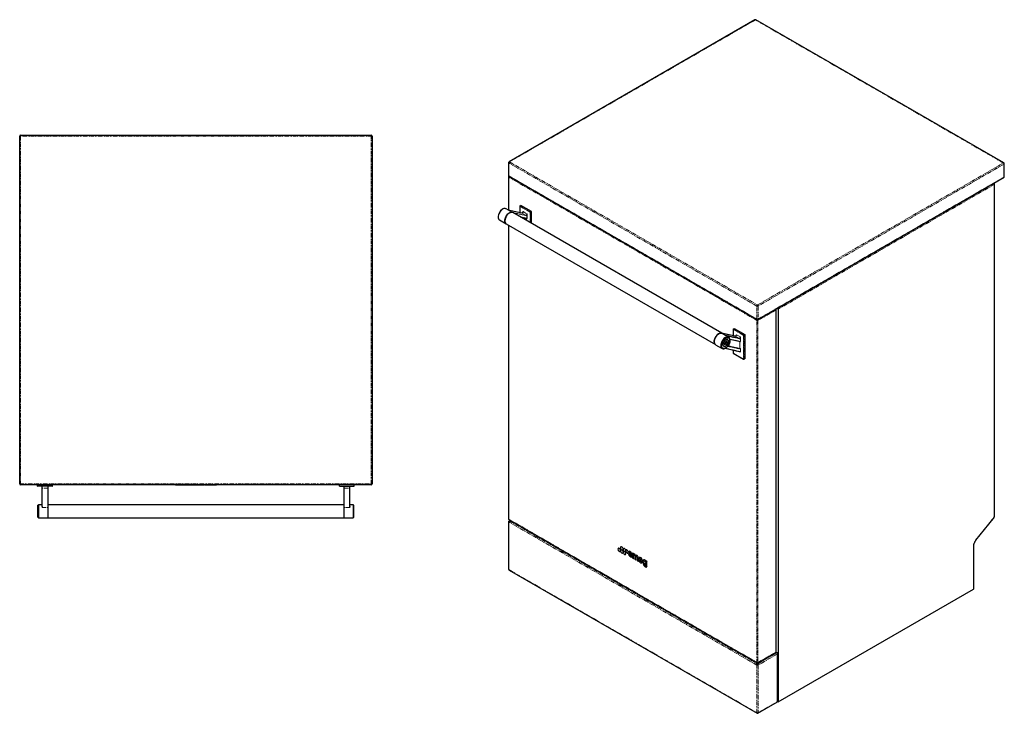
# Model space of a CAD drawing. Header units: millimetres. Extents: x 104 to 1886, y 78 to 2386.
# Tile 1 of 2: x 216 to 1886, y 78 to 1254. Entities that reach past the tile are written whole.
import ezdxf

# ---------------------------------------------------------------- set-up
doc = ezdxf.new("R2010")
doc.units = ezdxf.units.MM
doc.linetypes.add('PHANTOM', pattern=[12.7, 6.35, -1.27, 1.27, -1.27, 1.27, -1.27])

msp = doc.modelspace()

# ---------------------------------------------------------------- linework, layer by layer
at = {"color": 7, "linetype": 'Continuous', "lineweight": 25}
for p, q in [((1463.5, 1254.1), (1046.3, 1013.2)), ((1885.7, 1011.2), (1465, 1254.1)), ((216.2, 466.9), (216.2, 1056.9)), ((217.7, 1058.4), (812.7, 1058.4)), ((814.2, 1056.9), (814.2, 466.9)), ((1045.5, 1011.9), (1045.5, 989.9)), ((1886.5, 987), (1886.5, 1009.9)), ((1045.4, 987.7), (1045.4, 931.2)), ((1046.1, 988.7), (1046, 988.7)), ((1046.3, 988.6), (1467, 745.7)), ((1468.5, 745.7), (1886.5, 987)), ((1870, 413.4), (1870, 975.6)), ((1064.7, 938.1), (1064.7, 926.9)), ((1064.8, 938.3), (1066.5, 939.3)), ((1084.2, 929.1), (1066.5, 939.3)), ((1028, 920.4), (1028, 919.6)), ((1035.7, 933), (1035, 932.6)), ((1045.2, 931.3), (1041.2, 933.6)), ((1067.8, 926.2), (1044.8, 931.4)), ((1407.2, 722.3), (1052.5, 927)), ((1065.1, 919.8), (1076.7, 917.2)), ((1082.5, 928.1), (1084.2, 929.1)), ((1084.2, 908.8), (1084.2, 929.1)), ((1030.2, 914.5), (1041.3, 908.1)), ((1041.5, 908), (1396.5, 703.1)), ((1045.4, 905.7), (1045.4, 407.4)), ((1499.6, 181.7), (1499.6, 761.9)), ((1503.1, 765.7), (1503.1, 763.3)), ((1503.1, 763.3), (1503.1, 97)), ((1429.9, 717.2), (1406.6, 722.4)), ((1436.6, 713.4), (1413.3, 718.6)), ((1426.7, 729.1), (1426.7, 717.9)), ((1426.8, 729.3), (1428.5, 730.3)), ((1428.5, 730.3), (1446.2, 720.1)), ((1444.5, 719.1), (1446.2, 720.1)), ((1446.2, 720.1), (1446.2, 679.2)), ((1396.7, 702.9), (1407.8, 696.5)), ((1411.6, 704.2), (1412.8, 707.4)), ((1413.2, 705.1), (1411.6, 704.2)), ((1412.8, 702.5), (1411.6, 704.2)), ((1412.8, 707.4), (1415.3, 708.8)), ((1415.3, 703.9), (1412.8, 702.5)), ((1414.4, 708.3), (1413.2, 705.1)), ((1413.2, 705.1), (1415.3, 703.9)), ((1414.4, 708.3), (1414.4, 708.3)), ((1414.4, 708.3), (1416.5, 707.1)), ((1418.8, 715.6), (1414.6, 718)), ((1415.3, 708.8), (1416.5, 707.1)), ((1416.5, 707.1), (1415.3, 703.9)), ((1417.2, 711.1), (1416.5, 711.6)), ((1421, 712.2), (1438.7, 708.2)), ((1421.1, 709.7), (1421.1, 710.6)), ((1410.1, 700.6), (1410.9, 700.2)), ((1412.8, 696.8), (1438.7, 691)), ((1413.3, 697.1), (1414, 697.5)), ((1426.7, 693.7), (1426.7, 688.4)), ((1426.7, 688.4), (1444.3, 678.3)), ((1444.5, 678.3), (1446.2, 679.2)), ((216.2, 466.6), (216.2, 466.9)), ((217.7, 465.4), (217.4, 465.4)), ((812.7, 465.4), (217.7, 465.4)), ((246.7, 463), (246.7, 465.4)), ((271.4, 462.7), (247, 462.7)), ((254.2, 459.4), (254.2, 462.4)), ((254.2, 428.6), (254.2, 459.4)), ((264.2, 462.4), (264.2, 459.4)), ((264.2, 459.4), (264.2, 428.6)), ((271.7, 463), (271.7, 465.4)), ((480.5, 465.4), (480.5, 464.4)), ((486.7, 464.4), (480.5, 464.4)), ((486.7, 465.4), (486.7, 464.4)), ((486.7, 464.4), (486.7, 465.4)), ((492.9, 464.4), (486.7, 464.4)), ((492.9, 464.4), (492.9, 465.4)), ((492.9, 465.4), (492.9, 464.4)), ((499.1, 464.4), (492.9, 464.4)), ((499.1, 465.4), (499.1, 464.4)), ((499.1, 464.4), (499.1, 465.4)), ((505.3, 464.4), (499.1, 464.4)), ((505.3, 464.4), (505.3, 465.4)), ((506.1, 465.4), (506.1, 464.4)), ((514.2, 464.4), (506.1, 464.4)), ((514.2, 464.4), (514.2, 465.4)), ((514.2, 464.4), (514.2, 464.4)), ((514.4, 464.4), (514.2, 464.4)), ((514.5, 464.4), (514.4, 464.4)), ((514.5, 464.4), (514.5, 465.4)), ((515.1, 465.4), (515.1, 464.4)), ((515.3, 464.4), (515.1, 464.4)), ((517.4, 464.4), (515.3, 464.4)), ((517.6, 464.4), (517.4, 464.4)), ((518.4, 464.4), (517.6, 464.4)), ((522.7, 464.4), (518.4, 464.4)), ((523.4, 464.4), (522.7, 464.4)), ((529.4, 464.4), (523.4, 464.4)), ((529.4, 465.4), (529.4, 464.4)), ((530.1, 465.4), (530.1, 464.4)), ((539.7, 464.4), (530.1, 464.4)), ((539.7, 464.4), (539.7, 465.4)), ((540.3, 465.4), (540.3, 464.4)), ((546.9, 464.4), (540.3, 464.4)), ((547.5, 464.4), (546.9, 464.4)), ((547.7, 464.4), (547.5, 464.4)), ((549.7, 464.4), (547.7, 464.4)), ((549.9, 464.4), (549.7, 464.4)), ((549.9, 465.4), (549.9, 464.4)), ((758.7, 463), (758.7, 465.4)), ((759, 462.7), (783.4, 462.7)), ((766.2, 462.4), (766.2, 459.4)), ((766.2, 459.4), (766.2, 428.6)), ((776.2, 459.4), (776.2, 462.4)), ((776.2, 428.6), (776.2, 459.4)), ((783.7, 463), (783.7, 465.4)), ((813, 465.4), (812.7, 465.4)), ((814.2, 466.9), (814.2, 466.6)), ((248.2, 431.4), (247.2, 430.4)), ((247.2, 410.4), (247.2, 430.4)), ((254.2, 431.4), (248.2, 431.4)), ((248.2, 431.4), (248.2, 409.4)), ((766.2, 431.4), (264.2, 431.4)), ((264.2, 428.6), (264.2, 409.4)), ((766.2, 428.6), (766.2, 409.4)), ((782.2, 431.4), (776.2, 431.4)), ((783.2, 430.4), (782.2, 431.4)), ((782.2, 431.4), (782.2, 409.4)), ((783.2, 410.4), (783.2, 430.4)), ((247.2, 410.4), (248.2, 409.4)), ((248.2, 409.4), (263.9, 409.4)), ((264.2, 409.4), (766.2, 409.4)), ((766.5, 409.4), (782.2, 409.4)), ((782.2, 409.4), (783.2, 410.4)), ((1045.5, 402.8), (1045.5, 321.9)), ((1046, 406.4), (1467.2, 163.3)), ((1048.2, 405.2), (1046.3, 404.1)), ((1838.4, 371.1), (1867.8, 407.6)), ((1232.4, 357.7), (1231.7, 357.3)), ((1234.8, 352), (1235.5, 352.4)), ((1236.8, 360.3), (1236.1, 359.9)), ((1236.8, 355.2), (1236.1, 354.8)), ((1239.2, 354.5), (1239.9, 354.9)), ((1241.2, 357.7), (1240.5, 357.3)), ((1241.2, 352.7), (1240.5, 352.3)), ((1243.6, 352), (1244.3, 352.4)), ((1245.6, 355.2), (1244.9, 354.8)), ((1250.5, 352.4), (1249.8, 351.9)), ((1834.6, 288.9), (1834.6, 361.4)), ((1239.2, 349.5), (1239.9, 349.9)), ((1243.6, 346.9), (1244.3, 347.3)), ((1248, 349.5), (1248.7, 349.9)), ((1249.9, 347.9), (1249.2, 347.5)), ((1250.7, 346.7), (1249.3, 347.5)), ((1253.5, 348.3), (1254.8, 347.5)), ((1254.5, 342.8), (1255.2, 343.2)), ((1254.9, 347.5), (1255.5, 347.9)), ((1255.5, 349.2), (1255.5, 341.5)), ((1256.3, 349.7), (1255.6, 349.3)), ((1257.2, 348.4), (1255.7, 349.3)), ((1255.7, 341.3), (1257.2, 340.4)), ((1257.3, 340.5), (1257.3, 345.4)), ((1257.3, 340.4), (1258, 340.8)), ((1259.7, 344), (1259.7, 339.1)), ((1259.8, 338.9), (1261.4, 338)), ((1261.4, 338), (1262.2, 338.4)), ((1261.5, 338.1), (1261.5, 343)), ((1262.3, 345.7), (1261.6, 345.3)), ((1263.9, 341.6), (1263.9, 336.7)), ((1264, 336.5), (1265.5, 335.6)), ((1265.6, 335.6), (1266.3, 336)), ((1265.7, 335.7), (1265.7, 341)), ((1268, 342.1), (1267.2, 341.7)), ((1268.4, 337.2), (1272.8, 334.8)), ((1268.6, 339), (1270.4, 337.9)), ((1271.4, 335.4), (1270.7, 335)), ((1272.5, 334), (1270.8, 334.9)), ((1272.8, 334.7), (1273.4, 335.1)), ((1275.1, 338.1), (1274.4, 337.7)), ((1279.2, 336.5), (1278.5, 336.1)), ((1280, 335.2), (1278.6, 336.1)), ((1280.1, 326.9), (1280.1, 335)), ((1046.3, 320.6), (1467, 77.8)), ((1271.8, 332.9), (1272.5, 333.3)), ((1274.5, 330.9), (1273.8, 330.5)), ((1275.4, 329.7), (1273.9, 330.5)), ((1278.5, 328.8), (1278.5, 327.9)), ((1279.6, 325.8), (1280.3, 326.2)), ((1503.1, 97), (1834.1, 288.1)), ((1468.4, 163.3), (1499.3, 181.1)), ((1499.6, 181.5), (1501.4, 180.5)), ((1501.8, 97), (1501.8, 179.5)), ((1468.5, 77.8), (1501.8, 97)), ((1503.1, 97), (1501.8, 97.8))]:
    msp.add_line(p, q, dxfattribs=at)
at = {"color": 8, "linetype": 'PHANTOM', "lineweight": 18}
for p, q in [((1464.2, 1254), (1047, 1013.1)), ((1885, 1011.1), (1464.2, 1254)), ((216.2, 1056.9), (217.7, 1056.9)), ((217.7, 1056.9), (217.7, 1058.4)), ((217.7, 1056.9), (217.7, 466.9)), ((812.7, 1056.9), (217.7, 1056.9)), ((812.7, 1056.9), (812.7, 1058.4)), ((812.7, 466.9), (812.7, 1056.9)), ((812.7, 1056.9), (814.2, 1056.9)), ((1466.7, 768.4), (1046, 1011.3)), ((1046, 1011.3), (1046, 989.3)), ((1047, 1013.1), (1467.8, 770.3)), ((1467.8, 770.3), (1885, 1011.1)), ((1886, 1009.3), (1468.8, 768.4)), ((1886, 987.2), (1886, 1009.3)), ((1466.9, 744.1), (1045.8, 987.2)), ((1045.8, 987.2), (1045.8, 931.2)), ((1046, 989.3), (1466.7, 746.4)), ((1046.1, 988.7), (1046, 988.7)), ((1468.8, 746.4), (1886, 987.2)), ((1869.4, 974.8), (1503.1, 763.3)), ((1869.4, 412.6), (1869.4, 974.8)), ((1064.8, 938.3), (1082.5, 928.1)), ((1082, 927.8), (1064.8, 937.8)), ((1064.8, 937.8), (1064.8, 926.9)), ((1044.6, 931.4), (1051.3, 927.6)), ((1067.9, 926.2), (1044.6, 931.4)), ((1051.3, 927.6), (1074.5, 922.4)), ((1074.6, 922), (1052.9, 926.8)), ((1064.4, 920.2), (1076.7, 917.4)), ((1074.5, 922.4), (1067.9, 926.2)), ((1069.7, 927.8), (1069.7, 927.8)), ((1070.1, 928.8), (1076.7, 925)), ((1076.7, 917.4), (1076.7, 923.5)), ((1077.2, 923.5), (1077.2, 917.4)), ((1082, 910), (1082, 927.8)), ((1082.5, 928.1), (1082.5, 909.8)), ((1045.8, 905.5), (1045.8, 406.9)), ((1075.7, 913.7), (1075.7, 917.4)), ((1076.1, 917.3), (1076.1, 913.4)), ((1076.7, 917.1), (1076.4, 917.3)), ((1466.7, 746.4), (1466.7, 768.4)), ((1468.8, 768.4), (1468.8, 746.4)), ((1499.6, 761.9), (1468.6, 744.1)), ((1503.1, 763.3), (1501.1, 764.5)), ((1466.9, 163.8), (1466.9, 744.1)), ((1468.6, 744.1), (1468.6, 163.8)), ((1413.3, 718.6), (1406.7, 722.4)), ((1406.7, 722.4), (1429.9, 717.2)), ((1444.5, 719.1), (1426.8, 729.3)), ((1426.8, 728.8), (1444.1, 718.8)), ((1426.8, 717.9), (1426.8, 728.8)), ((1431.7, 718.8), (1431.7, 718.8)), ((1438.8, 716), (1432.1, 719.8)), ((1444.1, 718.8), (1444.1, 678.5)), ((1444.5, 678.3), (1444.5, 719.1)), ((1414.9, 717.8), (1436.7, 713)), ((1438.8, 708.4), (1420.9, 712.4)), ((1429.9, 717.2), (1436.6, 713.4)), ((1437.7, 708.4), (1437.7, 696.5)), ((1438.1, 696.5), (1438.1, 708.3)), ((1438.4, 708.3), (1438.8, 708.1)), ((1438.8, 714.5), (1438.8, 708.4)), ((1439.2, 708.4), (1439.2, 714.5)), ((1438.8, 691.2), (1413.1, 697)), ((1417.2, 700.1), (1438.8, 695.3)), ((1438.5, 695.8), (1417.4, 700.5)), ((1417.6, 700.7), (1437.8, 696.1)), ((1437.7, 696.5), (1417.8, 701)), ((1426.8, 688.5), (1426.8, 693.7)), ((1444.1, 678.5), (1426.8, 688.5)), ((1437.8, 696.1), (1438.5, 695.8)), ((1438.8, 696.2), (1438.1, 696.5)), ((1438.4, 691.1), (1438.8, 690.9)), ((1438.8, 695.3), (1438.8, 691.2)), ((1439.2, 691.2), (1439.2, 695.3)), ((216.2, 466.9), (217.7, 466.9)), ((216.3, 466.6), (216.2, 466.6)), ((217.4, 465.5), (217.4, 465.4)), ((217.7, 466.9), (812.7, 466.9)), ((217.7, 465.4), (217.7, 466.9)), ((246.7, 463), (271.7, 463)), ((254.5, 462.7), (254.5, 459.6)), ((254.5, 459.6), (254.5, 426.7)), ((263.9, 459.6), (254.5, 459.6)), ((263.9, 459.6), (263.9, 462.7)), ((263.9, 426.7), (263.9, 459.6)), ((514.2, 465.4), (514.2, 464.4)), ((514.4, 465.4), (514.4, 464.4)), ((515.3, 465.4), (515.3, 464.4)), ((517.4, 465.4), (517.4, 464.4)), ((517.6, 465.4), (517.6, 464.4)), ((518.4, 465.4), (518.4, 464.4)), ((522.7, 465.4), (522.7, 464.4)), ((523.4, 465.4), (523.4, 464.4)), ((546.9, 465.4), (546.9, 464.4)), ((547.5, 465.4), (547.5, 464.4)), ((547.7, 465.4), (547.7, 464.4)), ((549.7, 465.4), (549.7, 464.4)), ((783.7, 463), (758.7, 463)), ((766.5, 459.6), (766.5, 462.7)), ((766.5, 426.7), (766.5, 459.6)), ((766.5, 459.6), (775.9, 459.6)), ((775.9, 462.7), (775.9, 459.6)), ((775.9, 459.6), (775.9, 426.7)), ((812.7, 466.9), (814.2, 466.9)), ((812.7, 465.4), (812.7, 466.9)), ((813, 465.5), (813, 465.4)), ((814.2, 466.6), (814.2, 466.6)), ((254.5, 426.7), (263.9, 426.7)), ((263.9, 409.4), (263.9, 426.7)), ((766.5, 409.4), (766.5, 426.7)), ((775.9, 426.7), (766.5, 426.7)), ((1045.8, 406.9), (1466.9, 163.8)), ((1466.7, 159.3), (1046, 402.2)), ((1046, 402.2), (1046, 321.3)), ((1048.6, 404.9), (1047, 404)), ((1047, 404), (1467.8, 161.1)), ((1838.3, 371.6), (1867.6, 408.1)), ((1834.1, 288.1), (1834.1, 360.6)), ((1250, 347.9), (1249.3, 347.5)), ((1251.4, 347.1), (1250.7, 346.7)), ((1251.5, 346.9), (1250.8, 346.5)), ((1251.9, 349.4), (1251.2, 349)), ((1252.6, 348.6), (1251.9, 348.2)), ((1253.5, 348), (1252.8, 347.6)), ((1255.1, 346.6), (1254.4, 346.2)), ((1255.5, 348), (1254.9, 347.6)), ((1255.5, 345.3), (1255, 345)), ((1256.4, 349.7), (1255.7, 349.3)), ((1257.9, 348.8), (1257.2, 348.4)), ((1258, 348.7), (1257.3, 348.3)), ((1258, 345.8), (1257.3, 345.4)), ((1258, 340.9), (1257.3, 340.5)), ((1258.6, 348.3), (1257.9, 347.9)), ((1261.7, 345.9), (1261, 345.5)), ((1262.2, 343.4), (1261.5, 343)), ((1262.2, 338.5), (1261.5, 338.1)), ((1266.4, 341.4), (1265.7, 341)), ((1266.4, 336.1), (1265.7, 335.7)), ((1268.6, 337.2), (1268.1, 336.9)), ((1268.8, 340), (1268.4, 339.7)), ((1269.4, 339.4), (1268.6, 339)), ((1270.7, 338.1), (1270.4, 337.9)), ((1271.5, 335.3), (1270.8, 334.9)), ((1273.2, 334.4), (1272.5, 334)), ((1273.3, 334.1), (1272.6, 333.7)), ((1273.4, 335.1), (1272.9, 334.8)), ((1278.7, 336.6), (1278, 336.2)), ((1279.3, 336.5), (1278.6, 336.1)), ((1280.7, 335.7), (1280, 335.2)), ((1280.9, 335.4), (1280.1, 335)), ((1046, 321.3), (1466.7, 78.5)), ((1274.6, 330.9), (1273.9, 330.5)), ((1276.1, 330.1), (1275.4, 329.7)), ((1276.2, 329.9), (1275.5, 329.5)), ((1280.9, 327.3), (1280.1, 326.9)), ((1467.8, 161.1), (1501.4, 180.5)), ((1468.6, 163.8), (1499.6, 181.7)), ((1501.4, 178.1), (1468.8, 159.3)), ((1501.4, 97.2), (1501.4, 178.1)), ((1466.7, 78.5), (1466.7, 159.3)), ((1468.8, 159.3), (1468.8, 78.5)), ((1468.8, 78.5), (1501.4, 97.2))]:
    msp.add_line(p, q, dxfattribs=at)
at = {"color": 7, "linetype": 'Continuous', "lineweight": 25, "flags": 128}
for points in [[(1886, 987.2), (1886.2, 987.1), (1886.4, 987), (1886.4, 987), (1886.5, 987)], [(1041.2, 933.6), (1041.1, 933.6), (1040, 934), (1038.8, 934.1), (1037.5, 933.8), (1036.1, 933.2), (1034.7, 932.3), (1033.3, 931.2), (1032, 929.8), (1030.9, 928.3), (1029.9, 926.6), (1029.1, 924.8), (1028.5, 923), (1028.1, 921.2), (1028, 919.6)], [(1041.4, 908), (1041.3, 908.1), (1040.4, 908.9), (1039.7, 909.9), (1039.3, 911.3), (1039.1, 912.8), (1039.1, 914.5), (1039.5, 916.3), (1040.1, 918.1), (1040.9, 920), (1041.9, 921.7), (1043.1, 923.3), (1044.4, 924.8), (1045.8, 925.9), (1047.2, 926.8), (1048.7, 927.4), (1050, 927.7), (1051.3, 927.6)], [(1052.5, 927), (1051.8, 927.4), (1050.6, 927.6), (1049.3, 927.4), (1048, 927), (1046.6, 926.2), (1045.2, 925.2), (1043.9, 923.9), (1042.6, 922.4), (1041.6, 920.7), (1040.7, 918.9), (1040, 917.1), (1039.5, 915.3), (1039.3, 913.6), (1039.3, 912), (1039.6, 910.6), (1040.1, 909.4), (1040.9, 908.5), (1041.5, 908)], [(1407.1, 722.3), (1406.8, 722.4), (1405.6, 722.6), (1404.3, 722.5), (1402.9, 722), (1401.5, 721.3), (1400.1, 720.2), (1398.8, 718.9), (1397.6, 717.4), (1396.5, 715.8), (1395.6, 714), (1394.9, 712.2), (1394.5, 710.4), (1394.3, 708.7), (1394.3, 707.1), (1394.6, 705.7), (1395.1, 704.5), (1395.9, 703.6), (1396.6, 703)], [(1396.7, 702.9), (1396.7, 703), (1395.8, 703.7), (1395.1, 704.8), (1394.6, 706.1), (1394.5, 707.6), (1394.5, 709.3), (1394.9, 711.1), (1395.5, 713), (1396.3, 714.8), (1397.3, 716.6), (1398.5, 718.2), (1399.8, 719.6), (1401.2, 720.8), (1402.6, 721.7), (1404, 722.3), (1405.4, 722.5), (1406.7, 722.4)], [(1406.6, 722.4), (1406.6, 722.4), (1406.7, 722.4)], [(1421.1, 710.6), (1421.1, 711.3), (1420.8, 712.8), (1420.3, 714), (1419.6, 715), (1418.7, 715.7), (1417.6, 716), (1416.4, 716.1), (1415.1, 715.8), (1413.7, 715.2), (1412.3, 714.4), (1410.9, 713.2), (1409.6, 711.8), (1408.5, 710.3), (1407.5, 708.6), (1406.7, 706.8), (1406, 705), (1405.7, 703.2), (1405.5, 701.6), (1405.5, 701.6)], [(1405.5, 701.6), (1405.7, 700), (1406, 698.7), (1406.7, 697.6), (1407.5, 696.8), (1408.5, 696.2), (1409.6, 696), (1410.9, 696.1), (1412.3, 696.6), (1413.3, 697.1)], [(1407, 701.6), (1407.1, 703.2), (1407.5, 704.9), (1408.1, 706.6), (1408.9, 708.3), (1409.9, 709.9), (1411.1, 711.4), (1412.4, 712.6), (1413.7, 713.6), (1415, 714.3), (1416.3, 714.7), (1417.6, 714.8), (1418.7, 714.5), (1419.6, 713.9), (1420.3, 713), (1420.8, 711.9), (1421.1, 710.5), (1421.1, 708.9), (1420.8, 707.3), (1420.3, 705.5), (1419.6, 703.8), (1418.7, 702.2), (1417.6, 700.6), (1416.3, 699.3), (1415, 698.2), (1413.7, 697.3), (1412.4, 696.8), (1411.1, 696.5), (1409.9, 696.6), (1408.9, 697.1), (1408.1, 697.8), (1407.5, 698.8), (1407.1, 700.1), (1407, 701.6)], [(1409.4, 703), (1409.6, 704.3), (1409.9, 705.7), (1410.5, 707), (1411.3, 708.3), (1412.2, 709.5), (1413.2, 710.4), (1414.3, 711.1), (1415.4, 711.5), (1416.3, 711.6), (1417.2, 711.3), (1417.9, 710.8), (1418.4, 710), (1418.6, 708.9), (1418.6, 707.7), (1418.4, 706.3), (1417.9, 705), (1417.2, 703.6), (1416.3, 702.4), (1415.4, 701.3), (1414.3, 700.5), (1413.2, 700), (1412.2, 699.7), (1411.3, 699.8), (1410.5, 700.2), (1409.9, 700.9), (1409.6, 701.8), (1409.4, 703)], [(1409.6, 703.1), (1409.7, 704.4), (1410.1, 705.8), (1410.7, 707.1), (1411.5, 708.4), (1412.4, 709.6), (1413.5, 710.5), (1414.6, 711.1), (1415.6, 711.4), (1416.6, 711.4), (1417.4, 711), (1418, 710.4), (1418.4, 709.4), (1418.5, 708.2), (1418.4, 706.9), (1418, 705.5), (1417.4, 704.2), (1416.6, 702.9), (1415.6, 701.7), (1414.6, 700.8), (1413.5, 700.2), (1412.4, 699.9), (1411.5, 699.9), (1410.7, 700.3), (1410.1, 701), (1409.7, 701.9), (1409.6, 703.1)], [(1235.4, 353.4), (1235.3, 354.3), (1234.9, 355.3), (1234.4, 356.2), (1233.6, 356.9), (1232.9, 357.4), (1232.2, 357.5), (1231.6, 357.3), (1231.2, 356.7), (1231.1, 355.9), (1231.2, 355), (1231.6, 354), (1232.2, 353.1), (1232.9, 352.4), (1233.6, 352), (1234.4, 351.9), (1234.9, 352.1), (1235.3, 352.6), (1235.4, 353.4)], [(1239.8, 355.9), (1239.7, 356.9), (1239.3, 357.9), (1238.7, 358.8), (1238, 359.5), (1237.3, 359.9), (1236.6, 360), (1236, 359.8), (1235.6, 359.2), (1235.5, 358.5), (1235.6, 357.5), (1236, 356.5), (1236.6, 355.7), (1237.3, 354.9), (1238, 354.5), (1238.7, 354.4), (1239.3, 354.6), (1239.7, 355.2), (1239.8, 355.9)], [(1239.8, 350.9), (1239.7, 351.8), (1239.3, 352.8), (1238.7, 353.7), (1238, 354.4), (1237.3, 354.8), (1236.6, 354.9), (1236, 354.7), (1235.6, 354.2), (1235.5, 353.4), (1235.6, 352.5), (1236, 351.5), (1236.6, 350.6), (1237.3, 349.9), (1238, 349.4), (1238.7, 349.3), (1239.3, 349.6), (1239.7, 350.1), (1239.8, 350.9)], [(1244.2, 353.4), (1244.1, 354.3), (1243.7, 355.3), (1243.1, 356.2), (1242.4, 356.9), (1241.7, 357.4), (1240.9, 357.5), (1240.4, 357.3), (1240, 356.7), (1239.9, 355.9), (1240, 355), (1240.4, 354), (1240.9, 353.1), (1241.7, 352.4), (1242.4, 352), (1243.1, 351.9), (1243.7, 352.1), (1244.1, 352.6), (1244.2, 353.4)], [(1244.2, 348.3), (1244.1, 349.3), (1243.7, 350.3), (1243.1, 351.2), (1242.4, 351.9), (1241.7, 352.3), (1240.9, 352.4), (1240.4, 352.2), (1240, 351.7), (1239.9, 350.9), (1240, 349.9), (1240.4, 349), (1240.9, 348.1), (1241.7, 347.3), (1242.4, 346.9), (1243.1, 346.8), (1243.7, 347), (1244.1, 347.6), (1244.2, 348.3)], [(1248.6, 350.9), (1248.5, 351.8), (1248.1, 352.8), (1247.5, 353.7), (1246.8, 354.4), (1246, 354.8), (1245.3, 354.9), (1244.8, 354.7), (1244.4, 354.2), (1244.2, 353.4), (1244.4, 352.5), (1244.8, 351.5), (1245.3, 350.6), (1246, 349.9), (1246.8, 349.4), (1247.5, 349.3), (1248.1, 349.6), (1248.5, 350.1), (1248.6, 350.9)], [(1249.3, 347.5), (1249.3, 347.5), (1249.3, 347.5), (1249.3, 347.5), (1249.2, 347.5), (1249.2, 347.5), (1249.2, 347.4), (1249.2, 347.4), (1249.2, 347.4)], [(1254.8, 347.5), (1254.8, 347.5), (1254.9, 347.5), (1254.9, 347.5), (1254.9, 347.5), (1254.9, 347.5), (1254.9, 347.5), (1254.9, 347.6), (1254.9, 347.6)], [(1257.3, 345.4), (1257.4, 345.8), (1257.7, 346.1), (1258.1, 346.2), (1258.5, 346.1), (1259, 345.7), (1259.4, 345.2), (1259.6, 344.6), (1259.7, 344)], [(1261.4, 345.2), (1261.4, 345.2), (1261.3, 345.2), (1261.3, 345.2), (1261.2, 345.2), (1261.1, 345.3), (1261.1, 345.3), (1261, 345.4), (1261, 345.5)], [(1265.7, 341), (1265.5, 341.9), (1265.2, 342.8), (1264.7, 343.7), (1264.1, 344.5), (1263.4, 345.1), (1262.7, 345.4), (1262, 345.4), (1261.4, 345.2)], [(1261.5, 343), (1261.6, 343.4), (1261.8, 343.7), (1262.2, 343.8), (1262.7, 343.7), (1263.1, 343.3), (1263.5, 342.8), (1263.8, 342.2), (1263.9, 341.6)], [(1268.1, 336.9), (1268.1, 337), (1268.1, 337.1), (1268.1, 337.2), (1268.2, 337.2), (1268.2, 337.3), (1268.3, 337.3), (1268.4, 337.3), (1268.4, 337.2)], [(1270.4, 337.9), (1270.5, 337.9), (1270.6, 337.9), (1270.7, 337.9), (1270.7, 338), (1270.7, 338), (1270.7, 338.1), (1270.7, 338.2), (1270.7, 338.4)], [(1272.8, 334.8), (1272.8, 334.7), (1272.8, 334.7), (1272.8, 334.7), (1272.8, 334.7), (1272.9, 334.7), (1272.9, 334.8), (1272.9, 334.8), (1272.9, 334.8)], [(1278.5, 336.1), (1278.4, 336), (1278.4, 336), (1278.3, 336), (1278.3, 336), (1278.2, 336.1), (1278.1, 336.1), (1278.1, 336.2), (1278, 336.2)], [(1273.9, 330.5), (1273.9, 330.5), (1273.9, 330.5), (1273.9, 330.5), (1273.8, 330.5), (1273.8, 330.5), (1273.8, 330.5), (1273.8, 330.5), (1273.8, 330.4)]]:
    msp.add_lwpolyline(points, dxfattribs=at)
at = {"color": 8, "linetype": 'PHANTOM', "lineweight": 18, "flags": 128}
for points in [[(1067.8, 926.2), (1067.8, 926.2), (1067.9, 926.2)], [(1429.9, 717.2), (1429.9, 717.2), (1429.9, 717.2)], [(254.2, 459.4), (254.2, 459.5), (254.3, 459.5), (254.3, 459.5), (254.3, 459.6), (254.4, 459.6), (254.4, 459.6), (254.5, 459.6), (254.5, 459.6)], [(264.2, 459.4), (264.2, 459.5), (264.2, 459.5), (264.2, 459.5), (264.1, 459.6), (264.1, 459.6), (264, 459.6), (264, 459.6), (263.9, 459.6)], [(766.2, 459.4), (766.2, 459.5), (766.3, 459.5), (766.3, 459.5), (766.3, 459.6), (766.4, 459.6), (766.4, 459.6), (766.5, 459.6), (766.5, 459.6)], [(776.2, 459.4), (776.2, 459.5), (776.2, 459.5), (776.2, 459.5), (776.1, 459.6), (776.1, 459.6), (776, 459.6), (776, 459.6), (775.9, 459.6)], [(264.2, 426.5), (264.2, 426.6), (264.2, 426.6), (264.2, 426.6), (264.1, 426.7), (264.1, 426.7), (264, 426.7), (264, 426.7), (263.9, 426.7)], [(766.2, 426.5), (766.2, 426.6), (766.3, 426.6), (766.3, 426.6), (766.3, 426.7), (766.4, 426.7), (766.4, 426.7), (766.5, 426.7), (766.5, 426.7)], [(1867.8, 407.6), (1867.8, 407.6), (1867.8, 407.7), (1867.8, 407.9), (1867.6, 408.1)], [(1838.4, 371.1), (1838.5, 371.1), (1838.5, 371.2), (1838.4, 371.4), (1838.3, 371.6)]]:
    msp.add_lwpolyline(points, dxfattribs=at)
at = {"color": 7, "linetype": 'Continuous', "lineweight": 25}
for centre, radius, start, end in [((1464.2, 1252.8), 1.5, 60.0027, 119.9973), ((217.7, 1056.9), 1.5, 90, 180), ((812.7, 1056.9), 1.5, 0, 90), ((1047, 1011.9), 1.5, 119.9973, 180), ((1885, 1009.9), 1.5, 0, 60.0027), ((1046.6, 987.7), 1.2, 119.9973, 180), ((1047, 989.9), 1.5, 180, 240.0027), ((1868, 975.6), 2, 0, 48.1033), ((1033.3, 918.9), 5.36, 173.2971, 235.3908), ((1043.2, 919.8), 15.2, 122.3163, 177.6891), ((1497.7, 761.8), 1.86, 2.6548, 49.3433), ((1467.8, 747), 1.5, 240.0027, 299.9973), ((1410.7, 707.6), 16.3, 121.8818, 178.1236), ((217.7, 466.9), 1.5, 180, 270), ((217.4, 466.6), 1.2, 180, 270), ((247, 463), 0.3, 180, 270), ((253.9, 462.4), 0.3, 0, 90), ((264.5, 462.4), 0.3, 90, 180), ((271.4, 463), 0.3, 270, 0), ((759, 463), 0.3, 180, 270), ((765.9, 462.4), 0.3, 0, 90), ((776.5, 462.4), 0.3, 90, 180), ((783.4, 463), 0.3, 270, 0), ((812.7, 466.9), 1.5, 270, 0), ((813, 466.6), 1.2, 270, 0), ((263.9, 409.7), 0.3, 270, 0), ((766.5, 409.7), 0.3, 180, 270), ((1046.6, 407.4), 1.2, 180, 240.0027), ((1047, 402.8), 1.5, 119.9973, 180), ((1252.5, 350.5), 3.14, 208.7449, 214.8996), ((1256.2, 353), 7.61, 214.0982, 236.6061), ((1250.5, 346.5), 0.282, 4.108, 57.2882), ((1255, 351.8), 4.7, 216.3116, 229.8296), ((1257.2, 354.5), 8.22, 230.0599, 237.566), ((1247.9, 340.2), 7.6, 45.8264, 57.4512), ((1248.8, 341.3), 7.4, 40.85, 57.0571), ((1252.4, 344.9), 1.14, 2.9132, 46.3965), ((1253.6, 348.5), 0.282, 184.4818, 237.265), ((1252, 344.1), 3.14, 15.7921, 41.2525), ((1255.6, 349.3), 0.0796, 50.7967, 189.214), ((1255.8, 341.5), 0.28, 182.6055, 237.3945), ((1257, 348.2), 0.273, 24.2926, 57.6516), ((1257.2, 340.5), 0.0796, 230.7967, 9.214), ((1257.9, 348.5), 0.662, 198.9836, 264.2402), ((1257.5, 344.2), 3.67, 20.395, 84.66), ((1260, 339.1), 0.28, 182.6055, 237.3945), ((1261.4, 338.1), 0.0796, 230.7967, 9.214), ((1264.2, 336.7), 0.28, 182.6055, 237.3945), ((1265.6, 335.7), 0.0796, 230.7967, 9.214), ((1268.9, 339.5), 0.58, 157.3361, 242.295), ((1270.8, 334.9), 0.0818, 51.4086, 134.2595), ((1278.5, 336), 0.0847, 52.4307, 126.988), ((1279.9, 335), 0.28, 2.6055, 57.3945), ((1047, 321.9), 1.5, 180, 240.0027), ((1272.3, 333.8), 0.251, 346.3853, 59.9017), ((1275.2, 329.5), 0.286, 10.5298, 57.0677), ((1277.8, 328.8), 0.611, 359.3386, 76.7574), ((1833.6, 289), 1.01, 294.3747, 354.3052), ((1499, 181.6), 0.575, 304.0564, 7.2558), ((1467.8, 164.3), 1.2, 240.0027, 299.9973), ((1467.8, 79.1), 1.5, 240.0027, 299.9973)]:
    msp.add_arc(centre, radius, start, end, dxfattribs=at)
at = {"color": 8, "linetype": 'PHANTOM', "lineweight": 18}
for centre, radius, start, end in [((1463.8, 1253.4), 0.754, 54.3824, 114.3071), ((1464.7, 1253.4), 0.754, 65.6929, 125.6176), ((1046.3, 1012), 0.754, 185.6948, 245.6253), ((1048.3, 1011.2), 2.31, 122.6055, 177.3945), ((1046.6, 1012.5), 0.754, 54.3824, 114.3071), ((1885.4, 1010.5), 0.754, 65.6929, 125.6176), ((1883.7, 1009.2), 2.31, 2.6055, 57.3945), ((1885.7, 1010), 0.754, 294.3747, 354.3052), ((1046, 987.7), 0.604, 185.6948, 245.6253), ((1046.3, 989.9), 0.754, 185.6948, 245.6253), ((1047.6, 987.1), 1.86, 130.6567, 177.3452), ((1046.7, 989.2), 0.739, 173.7012, 234.9867), ((1866.3, 974.6), 3.09, 2.6904, 41.5867), ((1869, 975.7), 1.01, 294.3747, 354.3052), ((1051.1, 927.4), 0.235, 26.3799, 59.0498), ((1067.6, 928.7), 2.54, 277.1875, 2.341), ((1074.2, 924.9), 2.54, 277.1875, 2.341), ((1074.3, 922.1), 0.31, 332.4001, 53.7136), ((1074.5, 924.3), 2.36, 271.7302, 338.8732), ((1077, 923.1), 0.461, 62.6097, 117.3903), ((1077, 917), 0.461, 62.6097, 117.3903), ((1076.6, 917.1), 0.159, 355.4214, 47.8835), ((1469, 768.3), 2.31, 122.6055, 177.3945), ((1467.8, 770.5), 2.31, 242.6097, 297.3903), ((1466.5, 768.3), 2.31, 2.6055, 57.3945), ((1467.8, 748.4), 2.31, 242.6097, 297.3903), ((1467.4, 746.3), 0.739, 173.7012, 234.9867), ((1468.8, 744), 1.86, 124.6065, 177.2789), ((1467.8, 745.7), 1.84, 242.6097, 297.3903), ((1466.8, 744), 1.86, 2.7211, 55.3935), ((1468.1, 746.3), 0.739, 305.0133, 6.2988), ((1429.6, 719.7), 2.54, 277.1875, 2.341), ((1436.2, 715.9), 2.54, 277.1875, 2.341), ((1436.4, 713.1), 0.31, 332.4001, 53.7136), ((1436.6, 715.3), 2.36, 271.7302, 338.8732), ((1438.6, 708.1), 0.159, 355.4214, 47.8835), ((1439, 714.1), 0.461, 62.6097, 117.3903), ((1439, 708), 0.461, 62.6097, 117.3903), ((1437.9, 696.1), 0.461, 62.6097, 117.3903), ((1438, 696.4), 0.31, 152.4001, 233.7136), ((1437.8, 696.5), 0.381, 277.1875, 2.341), ((1438.4, 696.1), 0.381, 277.1875, 2.341), ((1438.6, 690.9), 0.159, 355.4214, 47.8835), ((1439, 694.9), 0.461, 62.6097, 117.3903), ((1439, 690.8), 0.461, 62.6097, 117.3903), ((1046, 407.5), 0.604, 185.6948, 245.6253), ((1046.3, 402.9), 0.754, 185.6948, 245.6253), ((1046.3, 406.9), 0.575, 172.7442, 235.9436), ((1048.3, 402.1), 2.31, 122.6055, 177.3945), ((1046.6, 403.4), 0.754, 54.3824, 114.3071), ((1861.7, 413), 7.67, 320.2279, 357.3607), ((1869, 413.5), 1.01, 294.3747, 354.3052), ((1852.5, 359.8), 18.4, 140.2279, 177.3607), ((1833.6, 361.5), 1.01, 294.4, 354.0144), ((1046.3, 322), 0.754, 185.6948, 245.6253), ((1046.7, 321.2), 0.719, 172.7442, 235.9436), ((1469, 159.2), 2.31, 122.6055, 177.3945), ((1467.8, 161.3), 2.31, 242.6097, 297.3903), ((1467.8, 165.5), 1.84, 242.6097, 297.3903), ((1467.5, 163.7), 0.575, 172.7442, 235.9436), ((1466.5, 159.2), 2.31, 2.6055, 57.3945), ((1468.1, 163.7), 0.575, 304.0564, 7.2558), ((1467.8, 80.5), 2.31, 242.6097, 297.3903), ((1467.4, 78.4), 0.719, 172.7442, 235.9436), ((1468.1, 78.4), 0.719, 304.0564, 7.2558)]:
    msp.add_arc(centre, radius, start, end, dxfattribs=at)
at = {"color": 7, "linetype": 'Continuous', "lineweight": 25}
for centre, major_axis, ratio, start_param, end_param in [((1065, 937.9), (-0.212, 0.367), 0.577335, 6.283145, 7.853941), ((1082.3, 928), (0.3, 0.173), 0.00007, 0.785358, 2.356154), ((1427, 728.9), (-0.212, 0.367), 0.577335, 6.283145, 7.853941), ((1444.3, 719), (0.3, 0.173), 0.00007, 0.785358, 2.356154), ((1427, 688.6), (0.3, 0.173), 0.00007, 2.356154, 3.141552), ((1444.3, 678.6), (-0.212, 0.367), 0.577335, 1.570756, 3.141552), ((1252.1, 349.1), (-2.49, 2.7), 0.53677, 3.734003, 7.423098), ((1252.2, 345.8), (-2.51, 2.93), 0.549513, 0.628692, 4.004111), ((1252.1, 349.2), (1.16, -1.12), 0.507782, 0.491528, 4.395715), ((1252.2, 345.7), (-1.2, 1.3), 0.535947, 0.557576, 3.667335), ((1269.5, 337.3), (-2.18, 4.5), 0.573326, 3.879632, 9.851397), ((1269.5, 337.3), (-0.76, 2.65), 0.526078, 1.566251, 3.485096), ((1269.5, 337.3), (-0.76, 2.65), 0.526078, 4.971924, 6.597488), ((1276.6, 333.6), (-2.13, 4.07), 0.576071, 5.075487, 9.148043), ((1277, 328.8), (2.84, -2.77), 0.510718, 3.667688, 6.744954), ((1277, 328.8), (1.41, -1.11), 0.428074, 3.591563, 6.608151), ((1500.3, 178.7), (1.06, 1.84), 0.577335, 4.71243, 6.283226), ((1500.3, 97.8), (1.5, -0.87), 0.00007, 0.000041, 0.785439)]:
    msp.add_ellipse(centre, major_axis=major_axis, ratio=ratio, start_param=start_param, end_param=end_param, dxfattribs=at)
at = {"color": 8, "linetype": 'PHANTOM', "lineweight": 18}
for centre, major_axis, ratio, start_param, end_param in [((1076.5, 917.6), (-0.216, 0.34), 0.333904, 2.571972, 4.142768), ((1076.7, 917.7), (-0.239, 0.631), 0.556258, 2.544376, 4.115172), ((1438.6, 708.6), (-0.216, 0.34), 0.333904, 2.571972, 4.142768), ((1438.8, 708.7), (-0.239, 0.631), 0.556258, 2.544376, 4.115172), ((1438.6, 695.4), (-0.216, 0.34), 0.333904, 4.142768, 5.713565), ((1438.6, 691.4), (-0.216, 0.34), 0.333904, 2.571972, 4.142768), ((1438.8, 695.6), (-0.239, 0.631), 0.556258, 4.115172, 5.685968), ((1438.8, 691.5), (-0.239, 0.631), 0.556258, 2.544376, 4.115172)]:
    msp.add_ellipse(centre, major_axis=major_axis, ratio=ratio, start_param=start_param, end_param=end_param, dxfattribs=at)
at = {"color": 7, "linetype": 'Continuous', "lineweight": 25}
msp.add_ellipse((1276.6, 333.6), major_axis=(-0.73, 2.71), ratio=0.519266, dxfattribs=at)
for points, knots in [([(1044.6, 931.4), (1044.6, 931.4), (1044.7, 931.4), (1044.7, 931.4), (1044.8, 931.4)], [0, 0, 0, 0, 0.051399, 1, 1, 1, 1]), ([(1069.5, 927.5), (1069.5, 927.4), (1069.4, 927.2), (1069, 926.7), (1068.5, 926.4), (1068.1, 926.2), (1067.9, 926.2), (1067.8, 926.2)], [0, 0, 0, 0, 0.059996, 0.322962, 0.582897, 0.835434, 1, 1, 1, 1]), ([(1069.8, 928), (1069.8, 928), (1069.8, 927.8), (1069.7, 927.7), (1069.5, 927.5)], [0, 0, 0, 0, 0.014429, 1, 1, 1, 1]), ([(1413.3, 718.6), (1413.3, 718.6), (1413.8, 718.4), (1414.2, 718.2), (1414.6, 718)], [0, 0, 0, 0, 0.010559, 1, 1, 1, 1]), ([(1431.6, 718.5), (1431.6, 718.4), (1431.4, 718.2), (1431, 717.7), (1430.5, 717.4), (1430.1, 717.2), (1429.9, 717.2), (1429.9, 717.2)], [0, 0, 0, 0, 0.059029, 0.322266, 0.582468, 0.835264, 1, 1, 1, 1]), ([(1431.9, 719), (1431.9, 719), (1431.8, 718.8), (1431.7, 718.7), (1431.6, 718.5)], [0, 0, 0, 0, 0.014357, 1, 1, 1, 1]), ([(254.2, 428.6), (254.2, 428.3), (254.3, 428), (254.4, 427.4), (254.5, 427.1), (254.5, 426.7)], [0, 0, 0, 0, 0.5, 0.5, 1, 1, 1, 1]), ([(776.2, 428.6), (776.2, 428.3), (776.2, 428), (776.1, 427.4), (776, 427.1), (775.9, 426.7)], [0, 0, 0, 0, 0.5, 0.5, 1, 1, 1, 1]), ([(1867.8, 407.6), (1868, 407.8), (1868.4, 408.4), (1869, 409.5), (1869.6, 410.9), (1869.9, 412.2), (1870, 413.1), (1870, 413.4)], [0, 0, 0, 0, 0.124082, 0.351817, 0.580876, 0.81284, 1, 1, 1, 1]), ([(1834.6, 361.4), (1834.6, 361.7), (1834.7, 362.4), (1834.8, 363.6), (1835.2, 365.2), (1835.8, 366.8), (1836.6, 368.4), (1837.5, 369.9), (1838.1, 370.7), (1838.4, 371.1)], [0, 0, 0, 0, 0.08029, 0.234995, 0.390881, 0.547906, 0.705756, 0.863999, 1, 1, 1, 1])]:
    msp.add_open_spline(points, degree=3, knots=knots, dxfattribs=at)
at = {"color": 8, "linetype": 'PHANTOM', "lineweight": 18}
for points, knots in [([(1069.7, 927.8), (1069.7, 928.1), (1069.7, 928.2), (1069.9, 928.6), (1070, 928.7), (1070.1, 928.8)], [0, 0, 0, 0, 0.5, 0.5, 1, 1, 1, 1]), ([(1069.8, 928), (1069.9, 928.3), (1070, 928.6), (1070.1, 928.8), (1070.1, 928.8)], [0, 0, 0, 0, 0.991741, 1, 1, 1, 1]), ([(1077.2, 923.5), (1077.2, 923.7), (1077.1, 924), (1076.9, 924.5), (1076.8, 924.7), (1076.7, 925)], [0, 0, 0, 0, 0.5, 0.5, 1, 1, 1, 1]), ([(1076.7, 923.5), (1076.8, 923.6), (1076.8, 923.7), (1076.8, 924), (1076.8, 924.1), (1076.8, 924.5), (1076.8, 924.8), (1076.7, 925)], [0, 0, 0, 0, 0.25, 0.25, 0.5, 0.5, 1, 1, 1, 1]), ([(1431.7, 718.8), (1431.7, 719.1), (1431.8, 719.2), (1431.9, 719.6), (1432, 719.7), (1432.1, 719.8)], [0, 0, 0, 0, 0.5, 0.5, 1, 1, 1, 1]), ([(1431.9, 719), (1432, 719.3), (1432.1, 719.6), (1432.1, 719.8), (1432.1, 719.8)], [0, 0, 0, 0, 0.991741, 1, 1, 1, 1]), ([(1439.2, 714.5), (1439.2, 714.7), (1439.1, 715), (1439, 715.5), (1438.9, 715.7), (1438.8, 716)], [0, 0, 0, 0, 0.5, 0.5, 1, 1, 1, 1]), ([(1438.8, 714.5), (1438.8, 714.6), (1438.8, 714.7), (1438.9, 715), (1438.9, 715.1), (1438.9, 715.5), (1438.8, 715.8), (1438.8, 716)], [0, 0, 0, 0, 0.25, 0.25, 0.5, 0.5, 1, 1, 1, 1]), ([(254.2, 462.4), (254.2, 462.5), (254.2, 462.5), (254.3, 462.6), (254.3, 462.6), (254.4, 462.7), (254.5, 462.7), (254.5, 462.7)], [0, 0, 0, 0, 0.25, 0.25, 0.5, 0.5, 1, 1, 1, 1]), ([(264.2, 462.4), (264.2, 462.5), (264.2, 462.5), (264.2, 462.6), (264.2, 462.6), (264.1, 462.7), (264, 462.7), (263.9, 462.7)], [0, 0, 0, 0, 0.25, 0.25, 0.5, 0.5, 1, 1, 1, 1]), ([(766.2, 462.4), (766.2, 462.5), (766.2, 462.5), (766.3, 462.6), (766.3, 462.6), (766.4, 462.7), (766.5, 462.7), (766.5, 462.7)], [0, 0, 0, 0, 0.25, 0.25, 0.5, 0.5, 1, 1, 1, 1]), ([(776.2, 462.4), (776.2, 462.5), (776.2, 462.5), (776.2, 462.6), (776.2, 462.6), (776.1, 462.7), (776, 462.7), (775.9, 462.7)], [0, 0, 0, 0, 0.25, 0.25, 0.5, 0.5, 1, 1, 1, 1])]:
    msp.add_open_spline(points, degree=3, knots=knots, dxfattribs=at)

doc.saveas('drawing.dxf')
